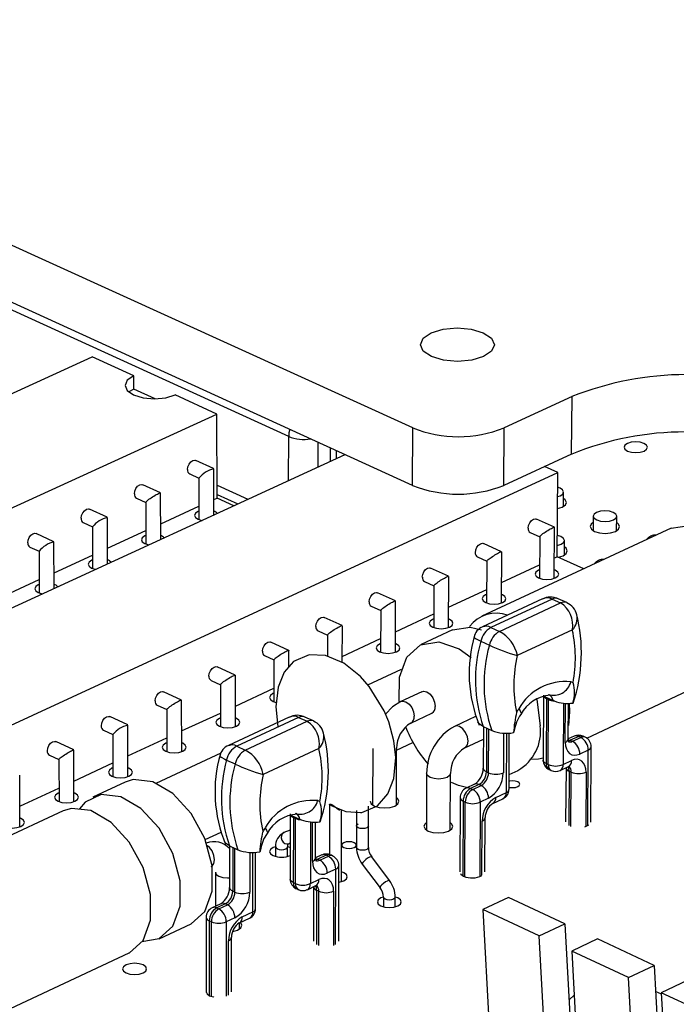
# Model space of a CAD drawing. Extents: x 64 to 144, y 97 to 234.
# Tile 7 of 16: x 100 to 110, y 179 to 194. Entities that reach past the tile are written whole.
import ezdxf

# ---------------------------------------------------------------- set-up
doc = ezdxf.new("R2010")
doc.units = 0
doc.layers.get('0').update_dxf_attribs({"linetype": 'CONTINUOUS'})

msp = doc.modelspace()

# ---------------------------------------------------------------- linework, layer by layer
at = {"color": 7, "linetype": 'CONTINUOUS'}
for p, q in [((106.217, 187.545), (71.059, 203.553)), ((106.215, 186.702), (71.087, 202.746)), ((104.398, 187.417), (97.925, 190.375)), ((93.701, 185.037), (101.515, 188.586)), ((102.124, 188.308), (101.515, 188.586)), ((102.124, 188.115), (102.124, 188.308)), ((102.124, 188.115), (102.054, 188.073)), ((102.44, 187.971), (102.124, 188.115)), ((103.346, 187.749), (102.735, 188.029)), ((108.554, 188.004), (107.558, 187.545)), ((108.549, 187.162), (108.554, 188.004)), ((95.532, 184.178), (103.346, 187.749)), ((103.347, 186.516), (103.346, 187.749)), ((106.215, 186.702), (106.217, 187.545)), ((107.554, 186.702), (107.558, 187.545)), ((95.524, 182.694), (105.228, 187.153)), ((105.097, 187.092), (105.097, 187.213)), ((108.549, 187.162), (107.554, 186.702)), ((103.297, 186.948), (103.036, 187.068)), ((97.376, 181.82), (108.344, 186.891)), ((102.946, 186.871), (103.082, 186.808)), ((103.299, 186.266), (103.298, 186.946)), ((108.344, 186.891), (108.152, 186.978)), ((108.338, 185.655), (108.344, 186.891)), ((102.518, 186.591), (102.257, 186.711)), ((103.082, 186.81), (103.082, 186.199)), ((102.52, 185.909), (102.519, 186.589)), ((103.347, 186.569), (103.652, 186.429)), ((108.429, 186.392), (108.43, 186.604)), ((102.167, 186.514), (102.302, 186.451)), ((102.302, 186.453), (102.303, 185.841)), ((103.298, 186.494), (103.347, 186.516)), ((103.594, 186.402), (103.347, 186.516)), ((101.736, 186.233), (101.476, 186.353)), ((102.52, 186.136), (103.082, 186.395)), ((101.385, 186.156), (101.521, 186.093)), ((101.739, 185.55), (101.738, 186.231)), ((108.297, 186.087), (108.033, 186.208)), ((108.866, 186.251), (108.864, 186.038)), ((109.209, 186.036), (109.21, 186.249)), ((100.953, 185.874), (100.692, 185.994)), ((101.521, 186.094), (101.522, 185.482)), ((101.739, 185.778), (102.303, 186.037)), ((110.011, 186.073), (107.231, 184.78)), ((107.942, 186.01), (108.08, 185.947)), ((108.294, 185.336), (108.298, 186.086)), ((100.956, 185.19), (100.954, 185.872)), ((107.521, 185.728), (107.257, 185.849)), ((108.08, 185.949), (108.077, 185.337)), ((108.442, 185.68), (108.443, 185.893)), ((100.601, 185.797), (100.737, 185.734)), ((100.737, 185.735), (100.739, 185.122)), ((107.519, 184.976), (107.523, 185.726)), ((100.956, 185.418), (101.522, 185.678)), ((107.167, 185.651), (107.304, 185.588)), ((107.304, 185.589), (107.302, 184.977)), ((108.295, 185.636), (108.338, 185.655)), ((108.728, 185.477), (108.338, 185.655)), ((106.744, 185.367), (106.48, 185.489)), ((107.521, 185.276), (108.078, 185.535)), ((100.17, 185.058), (100.738, 185.319)), ((106.389, 185.29), (106.527, 185.227)), ((106.743, 184.615), (106.745, 185.366)), ((105.965, 185.006), (105.701, 185.127)), ((106.527, 185.229), (106.525, 184.616)), ((106.744, 184.915), (107.303, 185.175)), ((105.964, 184.253), (105.966, 185.004)), ((108.121, 185.035), (107.242, 184.626)), ((108.261, 185.033), (107.364, 184.615)), ((107.489, 184.558), (108.387, 184.976)), ((108.261, 185.033), (108.387, 184.976)), ((108.477, 184.981), (108.352, 185.038)), ((105.61, 184.929), (105.748, 184.866)), ((105.748, 184.867), (105.746, 184.253)), ((105.183, 184.644), (104.92, 184.765)), ((105.965, 184.553), (106.526, 184.814)), ((104.828, 184.567), (104.966, 184.503)), ((105.184, 184.102), (105.185, 184.642)), ((106.801, 184.58), (106.339, 184.366)), ((107.364, 184.615), (107.489, 184.558)), ((108.559, 184.581), (107.752, 184.205)), ((104.4, 184.28), (104.136, 184.402)), ((104.966, 184.505), (104.965, 184.195)), ((105.184, 184.191), (105.746, 184.452)), ((107.217, 184.415), (107.342, 184.357)), ((104.401, 184.038), (104.401, 184.279)), ((104.045, 184.204), (104.182, 184.14)), ((104.182, 184.141), (104.182, 183.526)), ((103.615, 183.916), (103.351, 184.038)), ((105.558, 183.776), (106.053, 184.006)), ((108.772, 182.992), (110.966, 184.023)), ((103.259, 183.84), (103.397, 183.776)), ((103.616, 183.161), (103.616, 183.914)), ((102.827, 183.551), (102.563, 183.673)), ((103.397, 183.777), (103.397, 183.161)), ((103.616, 183.462), (104.182, 183.725)), ((106.349, 183.674), (106.042, 183.531)), ((102.829, 182.795), (102.828, 183.549)), ((108.038, 183.559), (108.089, 183.175)), ((108.134, 183.623), (108.129, 182.671)), ((108.151, 183.602), (108.137, 183.609)), ((108.151, 183.602), (108.276, 183.544)), ((108.18, 183.572), (108.175, 182.619)), ((108.211, 183.557), (108.18, 183.572)), ((108.206, 182.605), (108.211, 183.557)), ((108.292, 183.538), (108.276, 183.544)), ((102.471, 183.474), (102.609, 183.41)), ((102.609, 183.412), (102.609, 182.795)), ((108.5, 182.98), (108.503, 183.505)), ((108.514, 183.502), (108.519, 183.376)), ((102.037, 183.185), (101.774, 183.308)), ((102.828, 183.097), (103.397, 183.36)), ((104.404, 183.299), (103.514, 182.885)), ((104.544, 183.297), (103.635, 182.874)), ((103.76, 182.815), (104.67, 183.239)), ((104.544, 183.297), (104.67, 183.239)), ((104.762, 183.244), (104.637, 183.302)), ((106.189, 183.213), (106.497, 183.357)), ((107.14, 183.309), (106.832, 183.165)), ((107.803, 183.34), (107.802, 183.339)), ((108.519, 183.376), (108.501, 183.178)), ((101.681, 183.108), (101.819, 183.044)), ((102.04, 182.428), (102.038, 183.183)), ((106.192, 183.214), (106.189, 183.213)), ((107.252, 183.161), (107.377, 183.104)), ((107.255, 183.16), (107.252, 182.55)), ((101.819, 183.045), (101.82, 182.428)), ((102.039, 182.73), (102.609, 182.995)), ((106.98, 182.848), (107.254, 182.976)), ((107.63, 182.237), (107.633, 183.067)), ((108.587, 183.021), (108.5, 182.98)), ((108.652, 183.018), (108.529, 182.96)), ((108.529, 182.96), (108.561, 182.946)), ((108.561, 182.946), (108.684, 183.003)), ((108.684, 183.003), (108.652, 183.018)), ((108.747, 183.007), (108.716, 183.021)), ((101.245, 182.818), (100.982, 182.941)), ((101.248, 182.06), (101.247, 182.816)), ((103.635, 182.874), (103.76, 182.815)), ((104.842, 182.841), (104.026, 182.46)), ((105.631, 182.841), (105.629, 182.011)), ((105.979, 182.01), (105.981, 182.84)), ((105.981, 182.814), (106.221, 182.926)), ((106.98, 182.848), (106.982, 182.849)), ((108.792, 182.817), (108.669, 182.759)), ((108.83, 181.761), (108.836, 182.866)), ((100.889, 182.741), (101.027, 182.677)), ((101.027, 182.678), (101.029, 182.06)), ((102.454, 182.332), (103.408, 182.775)), ((103.487, 182.671), (103.612, 182.613)), ((108.423, 182.605), (108.546, 182.663)), ((101.248, 182.362), (101.82, 182.628)), ((107.631, 182.457), (107.762, 182.518)), ((108.175, 182.619), (108.206, 182.605)), ((108.218, 182.53), (108.249, 182.516)), ((108.379, 182.516), (108.502, 182.574)), ((108.466, 182.557), (108.461, 181.763)), ((100.455, 181.691), (100.453, 182.448)), ((106.421, 182.475), (106.418, 181.644)), ((106.769, 181.643), (106.772, 182.473)), ((107.298, 182.498), (107.329, 182.484)), ((108.543, 182.492), (108.512, 182.506)), ((100.454, 181.994), (101.028, 182.26)), ((101.997, 182.346), (101.527, 182.128)), ((107.124, 182.315), (107, 182.257)), ((107.189, 182.311), (107.066, 182.254)), ((107.066, 182.254), (107.097, 182.239)), ((107.097, 182.239), (107.221, 182.297)), ((107.221, 182.297), (107.189, 182.311)), ((106.912, 182.118), (106.908, 181.031)), ((107.33, 182.11), (107.206, 182.052)), ((107.393, 182.033), (107.541, 182.103)), ((107.437, 182.122), (107.592, 182.194)), ((104.997, 182.018), (104.996, 181.284)), ((105.01, 182.008), (105.137, 181.954)), ((105.171, 180.887), (105.173, 181.939)), ((105.568, 181.702), (105.569, 181.993)), ((106.989, 182.052), (106.957, 182.067)), ((101.089, 181.924), (98.223, 180.591)), ((104.421, 181.88), (104.42, 180.923)), ((104.438, 181.859), (104.424, 181.866)), ((104.438, 181.859), (104.564, 181.8)), ((104.467, 181.828), (104.466, 180.872)), ((104.498, 181.814), (104.467, 181.828)), ((104.497, 180.857), (104.498, 181.814)), ((104.579, 181.794), (104.564, 181.8)), ((105.393, 181.93), (105.393, 181.703)), ((107.277, 181.029), (107.28, 181.825)), ((104.792, 181.235), (104.793, 181.76)), ((105.393, 181.71), (105.392, 181.388)), ((105.567, 181.388), (105.568, 181.71)), ((103.174, 181.502), (103.408, 181.611)), ((104.082, 181.592), (104.08, 181.591)), ((104.421, 181.642), (104.328, 181.605)), ((103.528, 181.413), (103.653, 181.354)), ((103.531, 181.411), (103.531, 180.798)), ((104.206, 181.396), (104.206, 181.256)), ((104.381, 181.256), (104.381, 181.396)), ((104.393, 181.443), (104.421, 181.454)), ((103.912, 180.485), (103.913, 181.317)), ((104.883, 181.277), (104.792, 181.234)), ((104.949, 181.274), (104.824, 181.215)), ((104.824, 181.215), (104.855, 181.201)), ((104.855, 181.201), (104.98, 181.259)), ((104.98, 181.259), (104.949, 181.274)), ((105.045, 181.262), (105.014, 181.277)), ((105.878, 180.901), (105.616, 181.249)), ((105.089, 181.071), (104.965, 181.013)), ((105.132, 180.012), (105.134, 181.122)), ((105.477, 181.144), (105.738, 180.796)), ((103.323, 181.023), (103.323, 180.525)), ((104.466, 180.872), (104.497, 180.857)), ((104.509, 180.783), (104.541, 180.768)), ((104.672, 180.768), (104.796, 180.827)), ((104.716, 180.857), (104.84, 180.915)), ((104.762, 180.811), (104.761, 180.013)), ((103.577, 180.747), (103.608, 180.732)), ((104.839, 180.745), (104.808, 180.759)), ((105.787, 180.658), (105.787, 180.517)), ((105.962, 180.517), (105.962, 180.657)), ((107.623, 180.653), (107.245, 180.475)), ((108.45, 180.268), (107.623, 180.653)), ((103.402, 180.562), (103.276, 180.503)), ((103.467, 180.559), (103.342, 180.5)), ((103.342, 180.5), (103.373, 180.485)), ((103.373, 180.485), (103.498, 180.544)), ((103.498, 180.544), (103.467, 180.559)), ((103.187, 180.363), (103.188, 179.26)), ((103.608, 180.356), (103.483, 180.297)), ((103.674, 180.279), (103.823, 180.35)), ((103.717, 180.368), (103.873, 180.441)), ((108.073, 180.089), (107.245, 180.475)), ((107.245, 180.475), (107.409, 177.462)), ((102.498, 180.048), (102.966, 180.268)), ((103.264, 180.297), (103.233, 180.312)), ((103.675, 180.189), (103.675, 180.28)), ((108.073, 180.089), (108.45, 180.268)), ((108.45, 180.268), (108.605, 177.357)), ((103.559, 179.271), (103.559, 180.07)), ((108.234, 177.073), (108.073, 180.089)), ((108.929, 180.045), (108.552, 179.865)), ((109.761, 179.657), (108.929, 180.045)), ((100.155, 178.949), (102.06, 179.843)), ((109.383, 179.478), (108.552, 179.865)), ((108.552, 179.865), (108.711, 176.848)), ((109.383, 179.478), (109.761, 179.657)), ((109.761, 179.657), (109.911, 176.742)), ((109.54, 176.457), (109.383, 179.478)), ((110.241, 179.433), (109.864, 179.253)), ((109.865, 179.234), (109.78, 179.274)), ((110.699, 178.864), (109.864, 179.253)), ((109.864, 179.253), (110.019, 176.232))]:
    msp.add_line(p, q, dxfattribs=at)
at = {"color": 8, "linetype": 'CONTINUOUS'}
for p, q in [((104.397, 186.771), (104.398, 187.417)), ((104.826, 187.336), (104.825, 186.968)), ((105.009, 187.052), (105.009, 187.253)), ((103.347, 186.706), (103.801, 186.497)), ((108.428, 183.507), (108.423, 182.605)), ((108.456, 182.93), (108.459, 183.506)), ((107.301, 183.139), (107.298, 182.498)), ((107.329, 182.484), (107.332, 183.124)), ((107.549, 183.068), (107.547, 182.484)), ((107.592, 182.194), (107.596, 183.066)), ((108.786, 181.71), (108.792, 182.817)), ((108.512, 182.506), (108.507, 181.712)), ((108.538, 181.697), (108.543, 182.492)), ((108.76, 182.492), (108.755, 181.696)), ((106.957, 182.067), (106.953, 180.972)), ((106.984, 180.959), (106.989, 182.052)), ((107.206, 182.052), (107.202, 180.963)), ((104.717, 181.763), (104.716, 180.857)), ((104.747, 181.184), (104.748, 181.762)), ((107.232, 180.979), (107.236, 181.775)), ((103.577, 181.39), (103.577, 180.747)), ((103.608, 180.732), (103.608, 181.375)), ((103.827, 181.318), (103.827, 180.732)), ((103.873, 180.441), (103.874, 181.316)), ((105.087, 179.961), (105.089, 181.071)), ((104.808, 180.759), (104.807, 179.961)), ((104.838, 179.947), (104.839, 180.745)), ((105.057, 180.745), (105.056, 179.947)), ((103.233, 180.312), (103.233, 179.214)), ((103.264, 179.201), (103.264, 180.297)), ((103.483, 180.297), (103.483, 179.205)), ((103.514, 179.219), (103.514, 180.019))]:
    msp.add_line(p, q, dxfattribs=at)
at = {"color": 7, "linetype": 'CONTINUOUS'}
for points in [[(107.253, 188.94), (107.372, 188.86), (107.415, 188.766), (107.375, 188.671), (107.258, 188.591), (107.083, 188.537), (106.875, 188.518), (106.667, 188.537), (106.491, 188.591), (106.372, 188.671), (106.33, 188.766), (106.37, 188.86), (106.487, 188.94), (106.662, 188.994), (106.869, 189.012), (107.077, 188.994), (107.253, 188.94)], [(102.124, 188.308), (102.03, 188.244), (101.997, 188.168), (102.029, 188.093), (102.123, 188.029), (102.263, 187.986), (102.429, 187.971), (102.594, 187.986), (102.735, 188.029)], [(109.611, 187.206), (109.648, 187.232), (109.66, 187.262), (109.646, 187.292), (109.609, 187.317), (109.553, 187.334), (109.487, 187.34), (109.421, 187.334), (109.366, 187.317), (109.329, 187.292), (109.317, 187.262), (109.331, 187.232), (109.368, 187.206), (109.425, 187.189), (109.49, 187.183), (109.556, 187.189), (109.611, 187.206)], [(109.368, 187.206), (109.425, 187.189), (109.49, 187.183), (109.556, 187.189), (109.611, 187.206), (109.648, 187.232), (109.66, 187.262), (109.646, 187.292), (109.609, 187.317), (109.553, 187.334), (109.487, 187.34), (109.421, 187.334), (109.366, 187.317), (109.329, 187.292), (109.317, 187.262), (109.331, 187.232), (109.368, 187.206)], [(102.915, 186.934), (102.92, 186.974), (102.937, 187.013), (102.962, 187.045), (102.991, 187.066), (103.02, 187.072), (103.036, 187.068)], [(102.135, 186.577), (102.141, 186.617), (102.157, 186.656), (102.182, 186.688), (102.212, 186.709), (102.241, 186.715), (102.257, 186.711)], [(102.304, 186.451), (102.303, 186.451), (102.303, 186.454), (102.306, 186.46), (102.312, 186.467), (102.322, 186.475), (102.334, 186.486), (102.348, 186.497), (102.365, 186.509), (102.382, 186.521), (102.401, 186.533), (102.42, 186.545), (102.439, 186.556), (102.456, 186.566), (102.473, 186.575), (102.487, 186.582), (102.499, 186.587), (102.509, 186.59), (102.515, 186.591), (102.518, 186.591)], [(108.342, 186.536), (108.381, 186.549), (108.418, 186.575), (108.43, 186.605), (108.416, 186.635), (108.379, 186.661), (108.343, 186.673)], [(108.341, 186.361), (108.411, 186.382), (108.457, 186.414), (108.472, 186.452), (108.455, 186.49), (108.43, 186.51)], [(101.353, 186.219), (101.359, 186.259), (101.376, 186.298), (101.401, 186.33), (101.43, 186.351), (101.46, 186.357), (101.476, 186.353)], [(103.082, 186.324), (103.068, 186.318), (103.03, 186.292), (103.017, 186.262), (103.03, 186.231), (103.068, 186.205), (103.124, 186.188), (103.127, 186.187)], [(108.917, 186.194), (108.974, 186.177), (109.04, 186.17), (109.106, 186.177), (109.161, 186.194), (109.198, 186.219), (109.21, 186.25), (109.197, 186.28), (109.159, 186.306), (109.103, 186.323), (109.036, 186.329), (108.971, 186.323), (108.915, 186.306), (108.878, 186.28), (108.866, 186.25), (108.879, 186.219), (108.917, 186.194)], [(107.911, 186.074), (107.917, 186.113), (107.934, 186.152), (107.959, 186.185), (107.988, 186.205), (108.017, 186.212), (108.033, 186.208)], [(108.865, 186.157), (108.837, 186.134), (108.822, 186.096), (108.839, 186.059), (108.886, 186.026)], [(108.886, 186.026), (108.957, 186.005), (109.039, 185.997), (109.121, 186.005), (109.191, 186.026), (109.237, 186.059), (109.253, 186.096), (109.235, 186.134), (109.21, 186.155)], [(100.57, 185.86), (100.575, 185.9), (100.592, 185.939), (100.617, 185.971), (100.647, 185.992), (100.676, 185.998), (100.692, 185.994)], [(108.081, 185.947), (108.08, 185.947), (108.08, 185.951), (108.084, 185.956), (108.09, 185.963), (108.1, 185.972), (108.113, 185.982), (108.127, 185.993), (108.144, 186.005), (108.162, 186.017), (108.18, 186.029), (108.199, 186.041), (108.218, 186.052), (108.236, 186.063), (108.252, 186.071), (108.267, 186.078), (108.279, 186.084), (108.288, 186.087), (108.294, 186.088), (108.297, 186.087)], [(110.011, 186.073), (110.273, 186.115), (110.569, 186.014), (110.855, 185.783), (111.091, 185.451), (111.245, 185.066), (111.297, 184.677)], [(102.303, 185.966), (102.289, 185.96), (102.251, 185.934), (102.238, 185.904), (102.251, 185.873), (102.289, 185.847), (102.345, 185.83), (102.348, 185.829)], [(107.136, 185.714), (107.142, 185.754), (107.158, 185.793), (107.183, 185.825), (107.213, 185.846), (107.242, 185.852), (107.257, 185.849)], [(108.338, 185.82), (108.394, 185.837), (108.431, 185.863), (108.443, 185.894), (108.429, 185.924), (108.392, 185.95), (108.339, 185.966)], [(107.306, 185.587), (107.305, 185.588), (107.305, 185.591), (107.308, 185.596), (107.315, 185.603), (107.325, 185.612), (107.337, 185.622), (107.352, 185.633), (107.368, 185.645), (107.386, 185.657), (107.405, 185.67), (107.424, 185.682), (107.443, 185.693), (107.461, 185.703), (107.477, 185.712), (107.491, 185.719), (107.503, 185.724), (107.513, 185.727), (107.519, 185.728), (107.521, 185.728)], [(108.353, 185.648), (108.354, 185.648), (108.424, 185.67), (108.47, 185.702), (108.485, 185.74), (108.468, 185.778), (108.443, 185.799)], [(101.522, 185.607), (101.508, 185.602), (101.47, 185.576), (101.457, 185.545), (101.47, 185.514), (101.507, 185.488), (101.564, 185.471), (101.567, 185.471)], [(106.358, 185.354), (106.364, 185.394), (106.381, 185.433), (106.406, 185.465), (106.435, 185.486), (106.464, 185.492), (106.48, 185.489)], [(108.077, 185.462), (108.062, 185.456), (108.025, 185.43), (108.012, 185.399), (108.026, 185.369), (108.064, 185.343), (108.12, 185.325), (108.187, 185.319), (108.253, 185.325), (108.309, 185.343)], [(108.309, 185.343), (108.347, 185.369), (108.359, 185.399), (108.345, 185.43), (108.307, 185.456), (108.294, 185.461)], [(106.528, 185.227), (106.527, 185.227), (106.527, 185.23), (106.531, 185.236), (106.538, 185.243), (106.547, 185.251), (106.56, 185.262), (106.574, 185.273), (106.591, 185.285), (106.609, 185.297), (106.627, 185.309), (106.646, 185.321), (106.665, 185.332), (106.683, 185.342), (106.699, 185.351), (106.714, 185.358), (106.726, 185.364), (106.735, 185.367), (106.742, 185.368), (106.744, 185.367)], [(100.739, 185.248), (100.725, 185.242), (100.687, 185.216), (100.674, 185.185), (100.687, 185.155), (100.724, 185.129), (100.78, 185.111), (100.783, 185.111)], [(105.579, 184.993), (105.585, 185.032), (105.601, 185.072), (105.626, 185.104), (105.656, 185.125), (105.685, 185.131), (105.701, 185.127)], [(105.749, 184.865), (105.748, 184.866), (105.748, 184.869), (105.751, 184.874), (105.758, 184.881), (105.768, 184.89), (105.78, 184.9), (105.795, 184.911), (105.811, 184.923), (105.829, 184.935), (105.848, 184.948), (105.867, 184.96), (105.886, 184.971), (105.904, 184.981), (105.92, 184.99), (105.934, 184.997), (105.947, 185.002), (105.956, 185.005), (105.962, 185.007), (105.965, 185.006)], [(107.302, 185.102), (107.287, 185.096), (107.25, 185.07), (107.237, 185.039), (107.251, 185.008), (107.289, 184.982), (107.345, 184.965), (107.412, 184.959), (107.478, 184.965), (107.535, 184.982), (107.535, 184.982)], [(107.535, 184.982), (107.572, 185.008), (107.585, 185.039), (107.571, 185.07), (107.533, 185.096), (107.52, 185.101)], [(104.797, 184.63), (104.803, 184.67), (104.82, 184.709), (104.845, 184.742), (104.874, 184.763), (104.904, 184.769), (104.92, 184.765)], [(106.525, 184.741), (106.51, 184.735), (106.473, 184.709), (106.46, 184.678), (106.473, 184.647), (106.511, 184.621), (106.568, 184.604), (106.635, 184.598), (106.702, 184.604), (106.758, 184.621), (106.758, 184.621)], [(106.758, 184.621), (106.795, 184.647), (106.808, 184.678), (106.795, 184.709), (106.756, 184.735), (106.743, 184.741)], [(104.967, 184.503), (104.966, 184.503), (104.966, 184.507), (104.97, 184.512), (104.976, 184.519), (104.986, 184.527), (104.998, 184.538), (105.013, 184.549), (105.029, 184.561), (105.047, 184.573), (105.066, 184.585), (105.085, 184.597), (105.104, 184.608), (105.122, 184.619), (105.138, 184.627), (105.153, 184.635), (105.165, 184.64), (105.175, 184.643), (105.181, 184.644), (105.183, 184.644)], [(106.801, 184.58), (107.062, 184.621), (107.227, 184.581)], [(104.013, 184.267), (104.019, 184.307), (104.036, 184.346), (104.061, 184.379), (104.091, 184.4), (104.12, 184.406), (104.136, 184.402)], [(106.021, 183.532), (106.025, 183.885), (106.133, 184.181), (106.334, 184.363), (106.6, 184.406), (106.897, 184.304), (107.074, 184.176)], [(104.184, 184.139), (104.183, 184.14), (104.183, 184.143), (104.186, 184.148), (104.193, 184.155), (104.202, 184.164), (104.215, 184.174), (104.229, 184.185), (104.246, 184.197), (104.264, 184.21), (104.282, 184.222), (104.302, 184.234), (104.32, 184.245), (104.338, 184.255), (104.355, 184.264), (104.369, 184.271), (104.382, 184.276), (104.391, 184.28), (104.398, 184.281), (104.4, 184.28)], [(105.746, 184.379), (105.731, 184.373), (105.694, 184.347), (105.681, 184.316), (105.694, 184.285), (105.732, 184.259), (105.789, 184.242), (105.856, 184.235), (105.923, 184.242), (105.979, 184.259), (105.979, 184.259)], [(105.979, 184.259), (106.017, 184.285), (106.03, 184.316), (106.016, 184.347), (105.978, 184.373), (105.964, 184.379)], [(105.8, 183.391), (105.579, 183.752), (105.453, 183.895), (105.208, 184.092), (104.94, 184.206), (104.698, 184.217), (104.467, 184.115), (104.332, 183.958), (104.242, 183.741), (104.207, 183.453), (104.238, 183.162)], [(103.227, 183.903), (103.233, 183.943), (103.25, 183.982), (103.275, 184.015), (103.305, 184.036), (103.335, 184.042), (103.351, 184.038)], [(103.398, 183.775), (103.397, 183.776), (103.397, 183.779), (103.4, 183.784), (103.407, 183.791), (103.416, 183.8), (103.429, 183.81), (103.443, 183.821), (103.46, 183.833), (103.478, 183.845), (103.497, 183.858), (103.516, 183.869), (103.535, 183.881), (103.552, 183.891), (103.569, 183.9), (103.584, 183.907), (103.596, 183.912), (103.605, 183.915), (103.612, 183.917), (103.615, 183.916)], [(102.44, 183.538), (102.445, 183.578), (102.462, 183.617), (102.487, 183.65), (102.517, 183.671), (102.547, 183.678), (102.563, 183.673)], [(106.349, 183.674), (106.376, 183.681), (106.424, 183.671), (106.471, 183.637), (106.512, 183.584), (106.538, 183.522), (106.548, 183.458)], [(102.61, 183.41), (102.609, 183.41), (102.609, 183.413), (102.613, 183.419), (102.619, 183.426), (102.629, 183.434), (102.641, 183.444), (102.655, 183.456), (102.672, 183.467), (102.69, 183.48), (102.709, 183.492), (102.728, 183.504), (102.747, 183.515), (102.765, 183.526), (102.781, 183.534), (102.796, 183.542), (102.808, 183.547), (102.818, 183.55), (102.824, 183.551), (102.827, 183.551)], [(104.182, 183.653), (104.167, 183.647), (104.13, 183.62), (104.116, 183.589), (104.13, 183.558), (104.168, 183.532), (104.213, 183.517)], [(106.042, 183.531), (105.92, 183.453), (105.82, 183.342)], [(105.45, 181.902), (105.472, 181.901), (105.702, 181.999), (105.853, 182.176), (105.939, 182.402), (105.968, 182.707), (105.941, 182.953), (105.865, 183.233), (105.8, 183.391)], [(101.65, 183.172), (101.655, 183.212), (101.672, 183.251), (101.697, 183.284), (101.727, 183.305), (101.757, 183.312), (101.774, 183.308)], [(103.397, 183.288), (103.382, 183.282), (103.344, 183.256), (103.331, 183.224), (103.344, 183.193), (103.382, 183.167), (103.439, 183.149), (103.506, 183.143), (103.573, 183.149), (103.63, 183.167)], [(103.63, 183.167), (103.668, 183.193), (103.681, 183.224), (103.668, 183.256), (103.63, 183.282), (103.616, 183.288)], [(107.252, 183.161), (107.195, 183.198), (107.174, 183.232)], [(107.704, 183.108), (107.7, 183.08), (107.696, 183.073)], [(100.858, 182.805), (100.863, 182.845), (100.88, 182.884), (100.905, 182.917), (100.935, 182.938), (100.965, 182.945), (100.982, 182.941)], [(101.028, 182.676), (101.028, 182.677), (101.027, 182.68), (101.031, 182.685), (101.037, 182.692), (101.047, 182.701), (101.059, 182.711), (101.073, 182.722), (101.09, 182.734), (101.108, 182.746), (101.127, 182.759), (101.146, 182.771), (101.165, 182.782), (101.183, 182.792), (101.199, 182.801), (101.214, 182.808), (101.226, 182.814), (101.236, 182.817), (101.243, 182.818), (101.245, 182.818)], [(102.609, 182.922), (102.595, 182.916), (102.557, 182.89), (102.544, 182.859), (102.557, 182.827), (102.595, 182.801), (102.652, 182.783), (102.719, 182.777), (102.786, 182.783), (102.843, 182.801), (102.843, 182.801)], [(102.843, 182.801), (102.881, 182.827), (102.894, 182.859), (102.881, 182.89), (102.843, 182.916), (102.829, 182.922)], [(108.456, 182.93), (108.46, 182.879), (108.472, 182.834), (108.491, 182.796), (108.518, 182.767), (108.55, 182.749), (108.587, 182.741), (108.627, 182.745), (108.669, 182.759)], [(108.129, 182.696), (108.065, 182.682), (107.936, 182.678)], [(108.76, 182.492), (108.756, 182.543), (108.744, 182.588), (108.724, 182.626), (108.698, 182.654), (108.665, 182.673), (108.628, 182.681), (108.588, 182.677), (108.546, 182.663)], [(101.82, 182.555), (101.806, 182.55), (101.768, 182.523), (101.754, 182.492), (101.767, 182.46), (101.805, 182.434), (101.862, 182.416), (101.929, 182.41), (101.997, 182.416), (102.054, 182.434)], [(102.054, 182.434), (102.092, 182.46), (102.105, 182.492), (102.092, 182.523), (102.054, 182.55), (102.039, 182.556)], [(108.502, 182.574), (108.512, 182.578), (108.512, 182.578)], [(102.966, 180.268), (102.968, 180.269), (103.168, 180.449), (103.276, 180.746), (103.276, 181.119), (103.168, 181.518), (102.967, 181.887), (102.7, 182.178), (102.404, 182.351), (102.118, 182.383), (101.997, 182.346)], [(107.005, 182.266), (106.889, 182.295), (106.784, 182.34)], [(107.63, 182.272), (107.642, 182.27), (107.683, 182.266), (107.723, 182.27), (107.758, 182.28), (107.781, 182.296), (107.788, 182.315), (107.78, 182.334), (107.757, 182.35), (107.722, 182.361), (107.681, 182.365), (107.641, 182.361), (107.63, 182.359)], [(101.028, 182.188), (101.015, 182.182), (100.976, 182.155), (100.963, 182.124), (100.976, 182.093), (101.014, 182.066), (101.071, 182.048), (101.138, 182.042), (101.205, 182.048), (101.262, 182.066)], [(101.262, 182.066), (101.301, 182.093), (101.314, 182.124), (101.301, 182.155), (101.263, 182.182), (101.248, 182.188)], [(102.243, 180.007), (102.5, 180.049), (102.7, 180.23), (102.807, 180.527), (102.807, 180.9), (102.699, 181.298), (102.498, 181.669), (102.231, 181.96), (101.935, 182.133), (101.649, 182.165), (101.412, 182.051), (101.33, 181.955)], [(105.656, 181.996), (105.724, 181.975), (105.805, 181.967), (105.886, 181.975), (105.954, 181.996), (106, 182.028), (106.015, 182.066), (105.999, 182.103), (105.979, 182.12)], [(102.06, 179.843), (102.062, 179.843), (102.262, 180.024), (102.369, 180.321), (102.369, 180.695), (102.261, 181.094), (102.06, 181.464), (101.793, 181.756), (101.496, 181.929), (101.21, 181.961), (101.089, 181.924)], [(104.998, 182.019), (104.999, 182.024), (105.007, 182.025), (105.017, 182.022), (105.031, 182.016), (105.045, 182.007), (105.067, 181.992), (105.099, 181.967), (105.13, 181.946), (105.138, 181.942), (105.144, 181.941), (105.147, 181.942), (105.147, 181.942)], [(105.137, 181.954), (105.235, 181.913), (105.45, 181.902)], [(105.593, 182.066), (105.593, 182.066), (105.61, 182.028), (105.656, 181.996)], [(100.235, 181.819), (100.221, 181.813), (100.183, 181.787), (100.169, 181.755), (100.182, 181.724), (100.22, 181.697), (100.277, 181.679), (100.344, 181.673), (100.412, 181.679), (100.469, 181.697)], [(100.469, 181.697), (100.507, 181.724), (100.521, 181.755), (100.508, 181.787), (100.47, 181.813), (100.455, 181.82)], [(106.419, 181.754), (106.398, 181.736), (106.382, 181.699), (106.399, 181.661), (106.445, 181.629)], [(106.445, 181.629), (106.514, 181.607), (106.595, 181.6), (106.676, 181.607), (106.744, 181.629), (106.789, 181.661), (106.805, 181.699), (106.788, 181.736), (106.769, 181.753)], [(108.744, 181.692), (108.774, 181.704), (108.8, 181.72)], [(103.528, 181.413), (103.471, 181.45), (103.451, 181.483)], [(103.983, 181.359), (103.978, 181.33), (103.973, 181.323)], [(104.206, 181.398), (104.169, 181.385), (104.131, 181.359), (104.118, 181.327), (104.132, 181.296), (104.17, 181.269)], [(104.421, 181.383), (104.417, 181.385), (104.383, 181.398)], [(105.207, 181.386), (105.242, 181.376), (105.283, 181.372), (105.324, 181.376), (105.358, 181.386), (105.381, 181.403), (105.389, 181.422), (105.381, 181.441), (105.358, 181.457), (105.323, 181.468), (105.282, 181.471), (105.241, 181.468), (105.207, 181.457), (105.184, 181.441), (105.176, 181.422), (105.184, 181.403), (105.207, 181.386)], [(104.747, 181.184), (104.751, 181.132), (104.764, 181.087), (104.784, 181.049), (104.811, 181.021), (104.844, 181.002), (104.881, 180.994), (104.922, 180.998), (104.965, 181.013)], [(105.057, 180.745), (105.053, 180.796), (105.041, 180.841), (105.021, 180.879), (104.994, 180.908), (104.961, 180.926), (104.923, 180.934), (104.883, 180.93), (104.84, 180.915)], [(105.133, 180.879), (105.151, 180.882), (105.207, 180.9), (105.245, 180.927), (105.258, 180.958), (105.245, 180.99), (105.207, 181.016), (105.171, 181.029)], [(106.916, 181.007), (106.925, 180.994), (106.964, 180.967)], [(104.796, 180.827), (104.808, 180.831), (104.807, 180.831)], [(105.786, 180.66), (105.75, 180.647), (105.712, 180.62), (105.699, 180.588), (105.712, 180.557), (105.751, 180.53)], [(105.751, 180.53), (105.808, 180.512), (105.875, 180.506), (105.942, 180.512), (105.999, 180.53), (106.037, 180.557), (106.05, 180.588), (106.037, 180.62), (105.998, 180.647), (105.964, 180.659)], [(103.576, 180.152), (103.58, 180.152), (103.649, 180.174), (103.695, 180.206), (103.711, 180.245), (103.695, 180.283), (103.69, 180.287)], [(102.013, 179.547), (102.07, 179.529), (102.137, 179.522), (102.205, 179.529), (102.262, 179.547), (102.301, 179.574), (102.314, 179.605), (102.301, 179.637), (102.263, 179.664), (102.206, 179.682), (102.138, 179.688), (102.071, 179.682), (102.013, 179.664), (101.975, 179.637), (101.961, 179.605), (101.975, 179.574), (102.013, 179.547)], [(103.188, 179.28), (103.186, 179.27), (103.2, 179.238), (103.238, 179.211)], [(103.238, 179.211), (103.295, 179.193), (103.3, 179.192)], [(108.586, 179.219), (108.518, 179.158), (108.51, 179.148)]]:
    msp.add_lwpolyline(points, dxfattribs=at)
at = {"color": 8, "linetype": 'CONTINUOUS'}
for points in [[(104.413, 187.525), (104.402, 187.472), (104.398, 187.417)], [(107.12, 184.47), (107.117, 184.469), (107.138, 184.454), (107.189, 184.428), (107.217, 184.415)], [(106.042, 183.531), (106.068, 183.537), (106.116, 183.527), (106.163, 183.493), (106.204, 183.441), (106.231, 183.378), (106.24, 183.314)], [(107.774, 183.421), (107.794, 183.391), (107.805, 183.366), (107.807, 183.347), (107.803, 183.34)], [(106.982, 182.849), (106.994, 182.856), (107.021, 182.894), (107.03, 182.949), (107.021, 183.013), (106.994, 183.075), (106.954, 183.128), (106.906, 183.162), (106.859, 183.172), (106.832, 183.165)], [(108.5, 182.969), (108.508, 182.967), (108.529, 182.96)], [(108.502, 182.952), (108.508, 182.953), (108.529, 182.96)], [(103.391, 182.728), (103.388, 182.727), (103.408, 182.711), (103.459, 182.685), (103.487, 182.671)], [(108.175, 182.619), (108.156, 182.63), (108.141, 182.642), (108.132, 182.656), (108.129, 182.67), (108.129, 182.671)], [(107.298, 182.498), (107.279, 182.509), (107.264, 182.522), (107.255, 182.535), (107.252, 182.549), (107.252, 182.55)], [(106.772, 182.473), (106.759, 182.443), (106.721, 182.416), (106.664, 182.399), (106.597, 182.392), (106.53, 182.399), (106.473, 182.416), (106.435, 182.443), (106.421, 182.474), (106.421, 182.475)], [(104.051, 181.673), (104.072, 181.643), (104.083, 181.618), (104.085, 181.599), (104.082, 181.592)], [(105.568, 181.706), (105.561, 181.691), (105.543, 181.677), (105.514, 181.668), (105.481, 181.665), (105.447, 181.668), (105.419, 181.677), (105.4, 181.691), (105.393, 181.706), (105.4, 181.722), (105.418, 181.735)], [(104.328, 181.605), (104.325, 181.604), (104.304, 181.587), (104.292, 181.56), (104.29, 181.528), (104.299, 181.495), (104.317, 181.467), (104.342, 181.447), (104.369, 181.439), (104.393, 181.443)], [(103.262, 181.107), (103.275, 181.115), (103.302, 181.153), (103.312, 181.208), (103.302, 181.272), (103.275, 181.336), (103.235, 181.388), (103.206, 181.412)], [(104.206, 181.396), (104.206, 181.396), (104.213, 181.38), (104.232, 181.367), (104.26, 181.358), (104.294, 181.355), (104.327, 181.358), (104.355, 181.367)], [(104.355, 181.367), (104.374, 181.38), (104.381, 181.395)], [(105.567, 181.388), (105.561, 181.372), (105.542, 181.359), (105.513, 181.35), (105.48, 181.347), (105.447, 181.35), (105.418, 181.359), (105.399, 181.372), (105.392, 181.388), (105.392, 181.388)], [(104.792, 181.224), (104.803, 181.222), (104.824, 181.215)], [(104.795, 181.206), (104.803, 181.208), (104.824, 181.215)], [(105.616, 181.249), (105.615, 181.251), (105.603, 181.252), (105.582, 181.244), (105.556, 181.229), (105.528, 181.21), (105.503, 181.188), (105.485, 181.168), (105.476, 181.152), (105.477, 181.144)], [(103.323, 181.023), (103.336, 180.991), (103.374, 180.964), (103.431, 180.947), (103.499, 180.94), (103.531, 180.942)], [(103.577, 180.747), (103.557, 180.758), (103.543, 180.77), (103.534, 180.784), (103.531, 180.798), (103.531, 180.798)], [(104.466, 180.872), (104.447, 180.882), (104.432, 180.895), (104.423, 180.909), (104.42, 180.923), (104.42, 180.923)], [(105.878, 180.901), (105.877, 180.902), (105.864, 180.903), (105.843, 180.895), (105.817, 180.881), (105.789, 180.861), (105.765, 180.84), (105.746, 180.819), (105.737, 180.804), (105.738, 180.796)], [(105.962, 180.657), (105.956, 180.642), (105.937, 180.628), (105.908, 180.62), (105.875, 180.616), (105.841, 180.62), (105.813, 180.628), (105.794, 180.642), (105.787, 180.657)], [(103.514, 180.019), (103.533, 180.03), (103.548, 180.042), (103.556, 180.056), (103.559, 180.07), (103.559, 180.07)]]:
    msp.add_lwpolyline(points, dxfattribs=at)
at = {"color": 7, "linetype": 'CONTINUOUS'}
for centre, radius, start, end in [((110.226, 183.839), 4.488, 68.121, 111.879), ((106.888, 189.207), 1.792, 248.0435, 291.9565), ((110.22, 183.015), 4.471, 68.0555, 111.9445), ((102.977, 186.926), 0.0631, 172.297, 240.5361), ((103.394, 186.554), 0.403, 103.683, 140.6821), ((102.198, 186.569), 0.0632, 172.3785, 240.5343), ((106.884, 188.357), 1.785, 247.9779, 292.0221), ((103.262, 186.206), 0.123, 43.3801, 72.6979), ((101.416, 186.211), 0.0633, 172.4642, 240.5264), ((101.832, 185.84), 0.402, 103.5888, 140.7425), ((107.973, 186.065), 0.0628, 171.7379, 240.4001), ((100.632, 185.852), 0.0634, 172.5453, 240.5243), ((101.048, 185.481), 0.402, 103.5413, 140.773), ((102.483, 185.848), 0.123, 43.2621, 72.7489), ((109.779, 185.814), 0.159, 84.9616, 144.9216), ((107.198, 185.705), 0.0629, 171.8229, 240.3946), ((101.703, 185.49), 0.123, 43.1423, 72.8013), ((109.012, 185.456), 0.16, 85.0042, 144.879), ((106.421, 185.345), 0.0629, 171.9056, 240.3924), ((100.92, 185.131), 0.123, 43.0257, 72.8507), ((105.641, 184.984), 0.063, 171.9871, 240.3918), ((108.238, 184.819), 0.243, 62.5904, 118.686), ((108.182, 184.652), 0.384, 349.3715, 57.7315), ((108.389, 184.756), 0.238, 10.6301, 68.6103), ((107.445, 184.324), 0.501, 70.7853, 141.9975), ((106.358, 184.249), 2.334, 341.4216, 14.1808), ((104.86, 184.622), 0.0631, 172.0729, 240.3851), ((107.305, 184.446), 0.188, 108.922, 172.4103), ((107.513, 184.352), 0.303, 119.5097, 168.0909), ((107.638, 184.294), 0.303, 119.5202, 168.0867), ((107.25, 184.105), 0.512, 11.2193, 62.1907), ((106.68, 184.167), 1.924, 349.1709, 12.4328), ((109.065, 183.943), 2.02, 163.889, 202.0503), ((109.246, 183.844), 2.108, 164.3025, 198.8988), ((104.076, 184.259), 0.0632, 172.1541, 240.3842), ((109.372, 183.786), 2.109, 164.2975, 198.8873), ((108.406, 186.595), 2.478, 244.5624, 254.6968), ((109.605, 183.765), 1.905, 166.6476, 191.8759), ((103.29, 183.895), 0.0633, 172.2405, 240.3767), ((108.455, 183.043), 0.779, 83.9773, 150.9664), ((108.284, 183.883), 0.262, 252.7934, 345.6269), ((108.481, 183.622), 0.203, 64.0915, 73.9671), ((108.079, 183.659), 0.512, 342.7996, 16.6248), ((102.502, 183.53), 0.0633, 172.3251, 240.3713), ((108.278, 183.086), 0.539, 94.8403, 151.8422), ((108.208, 183.648), 0.0814, 208.681, 249.5434), ((108.309, 183.785), 0.248, 246.6484, 265.9176), ((108.493, 184.092), 0.59, 250.0868, 277.369), ((106.447, 183.445), 0.101, 299.5996, 7.4495), ((108.419, 182.949), 0.8, 143.7795, 147.9554), ((104.522, 183.082), 0.245, 62.323, 118.6175), ((104.46, 182.911), 0.388, 349.5317, 57.4131), ((104.674, 183.02), 0.237, 10.8148, 68.5201), ((109.625, 182.932), 1.934, 166.8216, 175.8117), ((108.217, 183.036), 0.513, 143.7583, 173.0238), ((101.712, 183.164), 0.0634, 172.4083, 240.3677), ((102.143, 182.772), 0.424, 104.2923, 139.8667), ((106.411, 182.845), 0.43, 121.0654, 180.6688), ((107.748, 183.765), 1.742, 200.187, 221.4336), ((107.208, 182.474), 0.787, 118.5864, 179.9543), ((107.588, 183.63), 0.567, 248.1436, 280.9524), ((107.428, 183.095), 0.666, 300.0719, 6.8671), ((102.655, 182.5), 2.325, 341.4776, 14.5585), ((108.601, 182.974), 0.102, 176.7494, 202.6824), ((108.652, 182.882), 0.153, 65.2526, 115.1399), ((108.578, 182.817), 0.214, 0.0028, 60.473), ((108.683, 182.867), 0.153, 359.6465, 65.2374), ((100.92, 182.797), 0.0635, 172.4934, 240.3613), ((103.577, 182.704), 0.189, 109.022, 172.5751), ((103.784, 182.609), 0.304, 119.3905, 168.1163), ((103.91, 182.55), 0.304, 119.401, 168.1122), ((103.515, 182.356), 0.521, 11.5403, 61.8794), ((102.976, 182.417), 1.913, 349.2985, 12.7946), ((107.203, 182.478), 0.432, 121.1321, 180.617), ((108.455, 182.759), 0.214, 0.0107, 60.4627), ((105.331, 182.205), 2.014, 163.9754, 202.502), ((105.507, 182.107), 2.097, 164.3841, 199.3234), ((108.283, 182.67), 0.153, 179.6914, 245.1809), ((105.633, 182.048), 2.098, 164.379, 199.3119), ((104.635, 184.739), 2.36, 244.3119, 255.0335), ((106.974, 182.549), 0.278, 302.5204, 0.0667), ((108.315, 182.869), 0.286, 247.6695, 292.3306), ((108.314, 182.655), 0.153, 245.1953, 295.1722), ((105.869, 182.026), 1.894, 166.7498, 192.2325), ((107.08, 182.5), 0.218, 300.1334, 359.5351), ((107.111, 182.486), 0.218, 300.1361, 359.533), ((107.438, 182.748), 0.286, 247.6601, 292.3399), ((107.11, 182.488), 0.436, 300.1535, 359.5192), ((108.651, 182.756), 0.285, 247.6606, 292.3394), ((107.066, 182.117), 0.154, 115.1457, 179.789), ((107.175, 182.065), 0.218, 120.1251, 179.5424), ((107.207, 182.05), 0.218, 120.1277, 179.5404), ((106.991, 182.052), 0.216, 0.1057, 60.3384), ((107.114, 182.11), 0.215, 0.0977, 60.3488), ((107.493, 182.23), 0.134, 290.5432, 3.3517), ((107.641, 181.772), 0.405, 120.1531, 179.5211), ((104.743, 181.286), 0.793, 84.1529, 150.7631), ((104.57, 182.138), 0.261, 252.6273, 345.8314), ((104.767, 181.875), 0.207, 64.5454, 74.3445), ((104.368, 181.912), 0.511, 343.0341, 17.0603), ((107.097, 182.316), 0.286, 247.6266, 292.3734), ((107.53, 181.824), 0.25, 123.1447, 179.8114), ((104.564, 181.331), 0.549, 94.5538, 151.6559), ((104.495, 181.904), 0.0806, 207.8897, 249.3097), ((104.597, 182.039), 0.246, 246.4065, 265.9046), ((104.781, 182.346), 0.587, 249.9147, 277.4437), ((104.698, 181.198), 0.802, 143.732, 147.9243), ((105.859, 181.197), 1.89, 166.921, 176.1578), ((104.493, 181.289), 0.511, 143.6779, 173.1336), ((104.418, 181.413), 0.212, 114.9393, 184.6249), ((103.302, 181.16), 0.312, 42.6723, 111.1576), ((104.443, 181.405), 0.0628, 142.9056, 188.4307), ((105.811, 181.396), 0.418, 181.1136, 217.0176), ((105.803, 181.394), 0.236, 181.4709, 217.7062), ((103.865, 181.878), 0.565, 247.9521, 281.0611), ((104.294, 181.553), 0.31, 246.4421, 294.2514), ((104.892, 181.229), 0.1, 176.9985, 202.8944), ((104.948, 181.137), 0.154, 64.9773, 115.1351), ((104.872, 181.07), 0.217, 0.2424, 60.1607), ((104.979, 181.122), 0.154, 359.884, 64.9662), ((104.747, 181.012), 0.217, 0.2504, 60.1502), ((107.086, 181.237), 0.297, 245.5634, 299.4367), ((103.253, 180.797), 0.278, 302.2591, 0.1263), ((104.575, 180.923), 0.155, 179.9297, 244.9083), ((104.606, 181.121), 0.286, 247.5339, 292.4661), ((105.551, 180.652), 0.236, 1.4704, 37.7157), ((105.544, 180.649), 0.418, 1.0886, 37.0273), ((103.358, 180.748), 0.219, 299.9711, 359.6557), ((103.389, 180.733), 0.219, 299.9738, 359.6537), ((103.389, 180.735), 0.438, 299.9912, 359.6398), ((103.717, 180.996), 0.286, 247.5242, 292.4758), ((104.606, 180.908), 0.154, 244.9193, 295.1676), ((104.948, 181.009), 0.285, 247.5252, 292.4748), ((103.342, 180.363), 0.155, 115.1457, 180.0248), ((103.451, 180.31), 0.219, 119.9627, 179.6631), ((103.389, 180.355), 0.219, 0.3388, 60.0347), ((103.483, 180.296), 0.219, 119.9653, 179.6611), ((103.264, 180.296), 0.219, 0.3469, 60.0241), ((103.92, 180.016), 0.406, 119.9909, 179.6417), ((103.775, 180.477), 0.135, 290.6403, 3.542), ((103.373, 180.561), 0.286, 247.4905, 292.5096), ((103.809, 180.07), 0.25, 122.8638, 179.8702)]:
    msp.add_arc(centre, radius, start, end, dxfattribs=at)
at = {"color": 8, "linetype": 'CONTINUOUS'}
for centre, radius, start, end in [((104.613, 187.954), 0.578, 248.1464, 280.5241), ((108.194, 184.907), 0.144, 61.8711, 119.5965), ((108.312, 184.939), 0.107, 68.082, 118.0742), ((108.437, 184.881), 0.107, 68.1016, 118.0857), ((108.394, 184.748), 0.235, 314.644, 12.9173), ((107.297, 184.508), 0.127, 58.2834, 114.8133), ((108.167, 183.531), 0.11, 7.2223, 62.2409), ((104.476, 183.171), 0.143, 61.5197, 119.5802), ((104.596, 183.202), 0.108, 67.5317, 118.3823), ((104.721, 183.146), 0.106, 67.085, 118.8675), ((106.139, 183.301), 0.102, 301.2581, 7.3076), ((104.675, 183.01), 0.238, 314.6588, 13.0666), ((108.437, 182.991), 0.0633, 286.8359, 350.0684), ((108.616, 182.951), 0.0759, 61.6023, 113.0715), ((108.688, 182.954), 0.073, 67.3543, 118.97), ((108.719, 182.939), 0.073, 67.3549, 118.9733), ((103.568, 182.767), 0.126, 57.875, 114.6733), ((108.525, 183.009), 0.0728, 246.341, 299.0264), ((108.774, 182.877), 0.0632, 286.8639, 350.082), ((108.456, 182.653), 0.0912, 300.5928, 6.2499), ((108.267, 182.609), 0.0926, 173.6965, 238.2047), ((108.296, 182.593), 0.0902, 172.7348, 239.1614), ((108.333, 182.595), 0.0912, 300.5985, 6.2629), ((108.528, 182.567), 0.0634, 188.9544, 254.6335), ((108.394, 182.511), 0.118, 357.5808, 30.5299), ((108.45, 182.503), 0.0933, 353.3844, 52.6682), ((107.03, 182.187), 0.0757, 61.439, 113.033), ((107.153, 182.245), 0.0757, 61.452, 113.0356), ((107.576, 182.247), 0.0546, 286.8925, 350.1167), ((106.974, 182.128), 0.0633, 188.8657, 254.5171), ((107.346, 182.112), 0.0917, 301.9731, 6.2412), ((107.496, 182.187), 0.0955, 298.0693, 4.2912), ((104.453, 181.786), 0.111, 7.7053, 62.1572), ((107.217, 181.836), 0.0641, 286.9968, 349.6566), ((104.728, 181.246), 0.0648, 286.9, 350.1605), ((104.912, 181.207), 0.0754, 61.2175, 112.987), ((104.985, 181.208), 0.0745, 67.1324, 118.9503), ((105.016, 181.194), 0.0745, 67.1331, 118.9536), ((104.819, 181.266), 0.0743, 246.1482, 299.002), ((105.07, 181.133), 0.0647, 286.9279, 350.1743), ((104.558, 180.862), 0.0931, 174.0441, 238.2356), ((104.587, 180.846), 0.0907, 173.1067, 239.1681), ((104.625, 180.846), 0.091, 300.7768, 6.6547), ((104.825, 180.82), 0.0634, 188.7729, 254.245), ((104.691, 180.764), 0.117, 357.8134, 31.0419), ((104.75, 180.905), 0.091, 300.7708, 6.6414), ((104.746, 180.755), 0.0935, 353.696, 53.0763), ((103.306, 180.434), 0.0751, 61.0453, 112.9542), ((103.431, 180.493), 0.0752, 61.0586, 112.957), ((103.252, 180.374), 0.0653, 189.7833, 253.0361), ((103.626, 180.358), 0.0915, 302.1295, 6.6343), ((103.779, 180.434), 0.0952, 298.1854, 4.6624), ((103.857, 180.495), 0.0559, 286.9563, 350.2096)]:
    msp.add_arc(centre, radius, start, end, dxfattribs=at)

doc.saveas('drawing.dxf')
